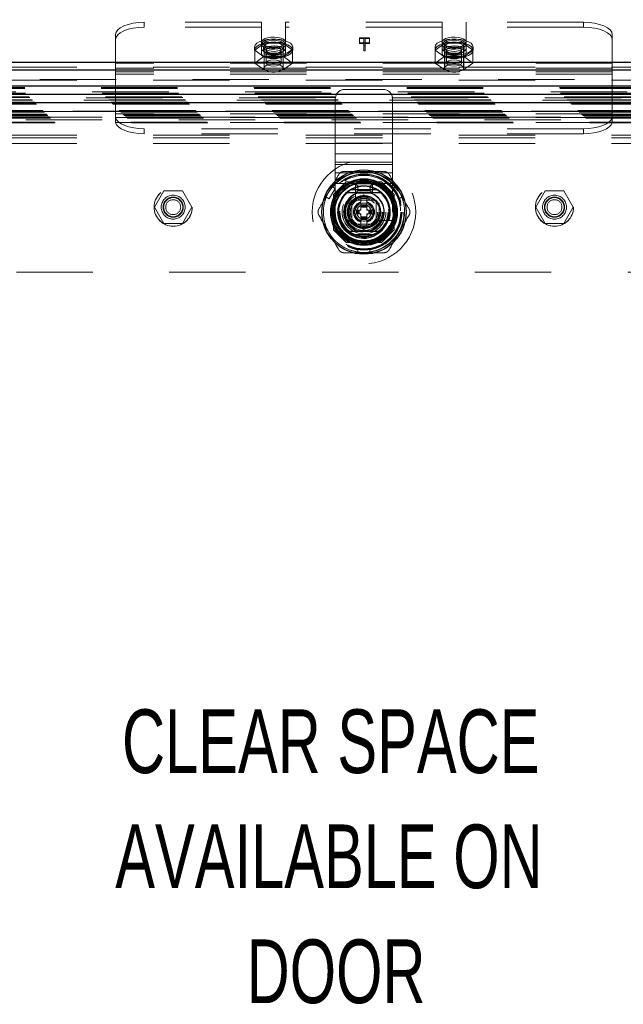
# Model space of a CAD drawing. Header units: inches. Extents: x 0.2 to 10.8, y 0.2 to 8.2.
# Tile 46 of 84: x 3.7 to 4.5, y 4.1 to 5.4. Entities that reach past the tile are written whole.
import ezdxf

# ---------------------------------------------------------------- set-up
doc = ezdxf.new("R2010")
doc.units = ezdxf.units.IN
doc.header["$MEASUREMENT"] = 0
doc.linetypes.add('HIDDEN', pattern=[0.075, 0.05, -0.025])
doc.layers.add('DIMENSIONS', color=140, linetype='Continuous')
doc.styles.add('SLDTEXTSTYLE0', font='TXT', dxfattribs={"width": 0.7})
doc.dimstyles.new('SLDDIMSTYLE0', dxfattribs={"dimtxt": 0.084961, "dimasz": 0.13, "dimexe": 0, "dimexo": 0.0625, "dimgap": 0.02124, "dimtad": 0, "dimtih": 1, "dimtoh": 1, "dimlfac": 10, "dimrnd": 1e-09, "dimzin": 12, "dimdsep": 46, "dimtxsty": 'SLDTEXTSTYLE0', "dimsah": 1, "dimcen": 0.09, "dimadec": 0, "dimazin": 3, "dimtfac": 1, "dimtofl": 0, "dimtmove": 0, "dimatfit": 3, "dimfxl": 0, "dimfrac": 2, "dimtolj": 1, "dimtzin": 12, "dimarcsym": 0})

# ---------------------------------------------------------------- blocks, each defined once
blk = doc.blocks.new('_D')
at = {"layer": 'DIMENSIONS'}
for p, q in [((3.4307, 5.0371), (3.4307, 6.0449)), ((4.8481, 5.0371), (4.8481, 6.0449)), ((3.4307, 5.9199), (3.8326, 5.9199)), ((3.9477, 5.9199), (3.9192, 5.9199)), ((3.9192, 5.9199), (3.9192, 5.7849)), ((4.2709, 5.9199), (4.2994, 5.9199)), ((4.2994, 5.9199), (4.2994, 5.7849)), ((4.8481, 5.9199), (4.386, 5.9199)), ((3.9192, 5.7849), (3.9477, 5.7849)), ((4.2994, 5.7849), (4.2709, 5.7849))]:
    blk.add_line(p, q, dxfattribs=at)
for points in [[(3.4307, 5.9199), (3.5607, 5.8999), (3.5607, 5.9399)], [(4.8481, 5.9199), (4.7181, 5.9399), (4.7181, 5.8999)]]:
    blk.add_solid(points, dxfattribs=at)
at = {"layer": 'DIMENSIONS', "char_height": 0.08333, "attachment_point": 1, "style": 'SLDTEXTSTYLE0'}
for s, insert in [('14.17', (3.9477, 6.0463)), ('360.0', (3.9477, 5.8923))]:
    blk.add_mtext(s, dxfattribs=dict(at, insert=insert))
blk = doc.blocks.new('SW_NOTE_0_7')
at = {"layer": 'DIMENSIONS', "color": 0, "attachment_point": 2, "style": 'SLDTEXTSTYLE0'}
for s, insert, char_height in [('CLEAR SPACE', (0.3711, 0.1074), 0.083333), ('AVAILABLE ON', (0.3688, -0.0431), 0.083333), ('DOOR', (0.3781, -0.1935), 0.08333)]:
    blk.add_mtext(s, dxfattribs=dict(at, insert=insert, char_height=char_height))

msp = doc.modelspace()

# ---------------------------------------------------------------- linework, layer by layer
at = {"color": 7, "linetype": 'HIDDEN', "lineweight": 18}
for p, q in [((4.005712, 5.378582), (3.851937, 5.378582)), ((3.851937, 5.372057), (3.851937, 5.378582)), ((4.005712, 5.372057), (3.851937, 5.372057)), ((4.005712, 5.344244), (4.005712, 5.378582)), ((4.036962, 5.344244), (4.036962, 5.378582)), ((4.241912, 5.378582), (4.036962, 5.378582)), ((4.241912, 5.372057), (4.036962, 5.372057)), ((4.241912, 5.344244), (4.241912, 5.378582)), ((4.273162, 5.344244), (4.273162, 5.378582)), ((4.426937, 5.378582), (4.273162, 5.378582)), ((4.426937, 5.372057), (4.273162, 5.372057)), ((4.426937, 5.378582), (4.426937, 5.372057)), ((3.814437, 5.325248), (3.814437, 5.362734)), ((4.133867, 5.35817), (4.146724, 5.35817)), ((4.133867, 5.357403), (4.133867, 5.35817)), ((4.146724, 5.35817), (4.146724, 5.357403)), ((4.464437, 5.325248), (4.464437, 5.362734)), ((3.996337, 5.346179), (3.996337, 5.3421)), ((4.00904, 5.351102), (3.996742, 5.3421)), ((4.008087, 5.346179), (4.008087, 5.3421)), ((4.008837, 5.349872), (4.008837, 5.318718)), ((4.033635, 5.351102), (4.00904, 5.351102)), ((4.00904, 5.351102), (4.00904, 5.334335)), ((4.045932, 5.3421), (4.033635, 5.351102)), ((4.033635, 5.351102), (4.033635, 5.334335)), ((4.033837, 5.318718), (4.033837, 5.349872)), ((4.034587, 5.3421), (4.034587, 5.346179)), ((4.046337, 5.3421), (4.046337, 5.346179)), ((4.13935, 5.357403), (4.133867, 5.357403)), ((4.133867, 5.357403), (4.133867, 5.350877)), ((4.146724, 5.351644), (4.133867, 5.351644)), ((4.133867, 5.350877), (4.13935, 5.350877)), ((4.13935, 5.347604), (4.13935, 5.357403)), ((4.141126, 5.347604), (4.13935, 5.347604)), ((4.13935, 5.347604), (4.13935, 5.341079)), ((4.141126, 5.357403), (4.141126, 5.347604)), ((4.146724, 5.357403), (4.141126, 5.357403)), ((4.141126, 5.350877), (4.146724, 5.350877)), ((4.141126, 5.347604), (4.141126, 5.341079)), ((4.146724, 5.357403), (4.146724, 5.350877)), ((4.232537, 5.346179), (4.232537, 5.3421)), ((4.24524, 5.351102), (4.232942, 5.3421)), ((4.244287, 5.346179), (4.244287, 5.3421)), ((4.245037, 5.349872), (4.245037, 5.318718)), ((4.269835, 5.351102), (4.24524, 5.351102)), ((4.24524, 5.351102), (4.24524, 5.334335)), ((4.282132, 5.3421), (4.269835, 5.351102)), ((4.269835, 5.351102), (4.269835, 5.334335)), ((4.270037, 5.318718), (4.270037, 5.349872)), ((4.270787, 5.3421), (4.270787, 5.346179)), ((4.282537, 5.3421), (4.282537, 5.346179)), ((3.996742, 5.3421), (3.996742, 5.325334)), ((3.996742, 5.3421), (4.00904, 5.333099)), ((4.00904, 5.334335), (3.996742, 5.325334)), ((4.005712, 5.344244), (4.005712, 5.337719)), ((4.033635, 5.334335), (4.00904, 5.334335)), ((4.00904, 5.333099), (4.00904, 5.316332)), ((4.00904, 5.333099), (4.033635, 5.333099)), ((4.011542, 5.3421), (4.011542, 5.325334)), ((4.031132, 5.325334), (4.031132, 5.3421)), ((4.033635, 5.333099), (4.045932, 5.3421)), ((4.045932, 5.325334), (4.033635, 5.334335)), ((4.033635, 5.333099), (4.033635, 5.316332)), ((4.036962, 5.344244), (4.036962, 5.337719)), ((4.045932, 5.3421), (4.045932, 5.325334)), ((4.13935, 5.341079), (4.141126, 5.341079)), ((4.232942, 5.3421), (4.232942, 5.325334)), ((4.232942, 5.3421), (4.24524, 5.333099)), ((4.24524, 5.334335), (4.232942, 5.325334)), ((4.241912, 5.344244), (4.241912, 5.337719)), ((4.269835, 5.334335), (4.24524, 5.334335)), ((4.24524, 5.333099), (4.24524, 5.316332)), ((4.24524, 5.333099), (4.269835, 5.333099)), ((4.247742, 5.3421), (4.247742, 5.325334)), ((4.267332, 5.325334), (4.267332, 5.3421)), ((4.269835, 5.333099), (4.282132, 5.3421)), ((4.282132, 5.325334), (4.269835, 5.334335)), ((4.269835, 5.333099), (4.269835, 5.316332)), ((4.273162, 5.344244), (4.273162, 5.337719)), ((4.282132, 5.3421), (4.282132, 5.325334)), ((3.263637, 5.319782), (5.015237, 5.319782)), ((4.464437, 5.325248), (3.814437, 5.325248)), ((3.814437, 5.310895), (3.814437, 5.325248)), ((3.996742, 5.325334), (4.00904, 5.316332)), ((4.033635, 5.316332), (4.045932, 5.325334)), ((4.232942, 5.325334), (4.24524, 5.316332)), ((4.269835, 5.316332), (4.282132, 5.325334)), ((4.464437, 5.310895), (4.464437, 5.325248)), ((3.263637, 5.316519), (5.015237, 5.316519)), ((4.464437, 5.318722), (3.814437, 5.318722)), ((4.464437, 5.313938), (3.814437, 5.313938)), ((4.464437, 5.310895), (3.814437, 5.310895)), ((3.814437, 5.258692), (3.814437, 5.310895)), ((4.00904, 5.316332), (4.033635, 5.316332)), ((4.24524, 5.316332), (4.269835, 5.316332)), ((4.464437, 5.258692), (4.464437, 5.310895)), ((5.015237, 5.303909), (3.263637, 5.303909)), ((3.263637, 5.30279), (5.015237, 5.30279)), ((5.084028, 5.287837), (3.194798, 5.287837)), ((3.19563, 5.293186), (5.083195, 5.293186)), ((3.195759, 5.291826), (5.083067, 5.291826)), ((3.19683, 5.285744), (5.081996, 5.285744)), ((5.080816, 5.284557), (3.197992, 5.284557)), ((3.201329, 5.281244), (5.077496, 5.281244)), ((4.164574, 5.290855), (4.114574, 5.290855)), ((3.202306, 5.280268), (5.07652, 5.280268)), ((3.202486, 5.280088), (5.07634, 5.280088)), ((5.076062, 5.279815), (3.202778, 5.279815)), ((3.205606, 5.276964), (5.073225, 5.276964)), ((5.073126, 5.276935), (3.205699, 5.276935)), ((3.205886, 5.276688), (5.07294, 5.276688)), ((3.208669, 5.273905), (5.070157, 5.273905)), ((3.208901, 5.27364), (5.069923, 5.27364)), ((5.069592, 5.27339), (3.209234, 5.27339)), ((3.210232, 5.272342), (5.068594, 5.272342)), ((3.211109, 5.271465), (5.067717, 5.271465)), ((4.102074, 5.22044), (4.102074, 5.278355)), ((4.177074, 5.22044), (4.177074, 5.278355)), ((3.219369, 5.263204), (5.059456, 5.263204)), ((3.220369, 5.262204), (5.058456, 5.262204)), ((5.058439, 5.262212), (3.220394, 5.262212)), ((5.05823, 5.262014), (3.22057, 5.262014)), ((3.220869, 5.261704), (5.057956, 5.261704)), ((3.220869, 5.261704), (5.057956, 5.261704)), ((3.221369, 5.261204), (5.057456, 5.261204)), ((3.221372, 5.261189), (5.057466, 5.261189)), ((3.224119, 5.258454), (5.054706, 5.258454)), ((3.224119, 5.258454), (5.054706, 5.258454)), ((3.224408, 5.258165), (5.054417, 5.258165)), ((3.225523, 5.25705), (5.053302, 5.25705)), ((3.225869, 5.256704), (5.052956, 5.256704)), ((3.227489, 5.25506), (5.051362, 5.25506)), ((3.227538, 5.255008), (5.051272, 5.255008)), ((3.297196, 5.261827), (4.981696, 5.261827)), ((3.297196, 5.254627), (4.981696, 5.254627)), ((4.464437, 5.261735), (3.814437, 5.261735)), ((4.464437, 5.258692), (3.814437, 5.258692)), ((3.814437, 5.256822), (3.814437, 5.258692)), ((3.814437, 5.249104), (3.814437, 5.256822)), ((4.464437, 5.256822), (4.464437, 5.258692)), ((4.464437, 5.256822), (4.464437, 5.249104)), ((3.228665, 5.253909), (5.050161, 5.253909)), ((3.229593, 5.252981), (5.049233, 5.252981)), ((3.234501, 5.248072), (5.044324, 5.248072)), ((3.235343, 5.247192), (5.043462, 5.247192)), ((3.297196, 5.251027), (4.981696, 5.251027)), ((3.297196, 5.251027), (4.981696, 5.251027)), ((4.464309, 5.253908), (3.814566, 5.253908)), ((4.464309, 5.247382), (3.814566, 5.247382)), ((3.263637, 5.231013), (5.015237, 5.231013)), ((3.263637, 5.231013), (5.015237, 5.231013)), ((3.851937, 5.23937), (3.851937, 5.232844)), ((4.426937, 5.23937), (3.851937, 5.23937)), ((4.426937, 5.232844), (3.851937, 5.232844)), ((4.426937, 5.232844), (4.426937, 5.23937)), ((3.263637, 5.227413), (5.015237, 5.227413)), ((3.263637, 5.220213), (5.015237, 5.220213)), ((4.177074, 5.22044), (4.102074, 5.22044)), ((4.102074, 5.206534), (4.102074, 5.22044)), ((4.177074, 5.22044), (4.102074, 5.22044)), ((4.177074, 5.206534), (4.177074, 5.22044)), ((4.177074, 5.206534), (4.102074, 5.206534)), ((4.102074, 5.195667), (4.102074, 5.206534)), ((4.177074, 5.195667), (4.177074, 5.206534)), ((4.177074, 5.195667), (4.102074, 5.195667)), ((4.102074, 5.167855), (4.102074, 5.195667)), ((4.177074, 5.192629), (4.102074, 5.192629)), ((4.177074, 5.167855), (4.177074, 5.195667)), ((4.177074, 5.181761), (4.102074, 5.181761)), ((4.116297, 5.169727), (4.099846, 5.153277)), ((4.102074, 5.130355), (4.102074, 5.167855)), ((4.177074, 5.167855), (4.102074, 5.167855)), ((4.177074, 5.167855), (4.102074, 5.167855)), ((4.116476, 5.169907), (4.116297, 5.169727)), ((4.162496, 5.169727), (4.116297, 5.169727)), ((4.162676, 5.169907), (4.116476, 5.169907)), ((4.157618, 5.169727), (4.121535, 5.169727)), ((4.128574, 5.155105), (4.128574, 5.167105)), ((4.131574, 5.164105), (4.128574, 5.167105)), ((4.128574, 5.167105), (4.150574, 5.167105)), ((4.147574, 5.164105), (4.150574, 5.167105)), ((4.150574, 5.167105), (4.150574, 5.155105)), ((4.178946, 5.153277), (4.162496, 5.169727)), ((4.179126, 5.153457), (4.162676, 5.169907)), ((4.177074, 5.130355), (4.177074, 5.167855)), ((3.877632, 5.158077), (3.865334, 5.136777)), ((3.902227, 5.158077), (3.877632, 5.158077)), ((3.914525, 5.136777), (3.902227, 5.158077)), ((4.097484, 5.163751), (4.08961, 5.150113)), ((4.094042, 5.147555), (4.101916, 5.161193)), ((4.101916, 5.161193), (4.097484, 5.163751)), ((4.099846, 5.153277), (4.099846, 5.107078)), ((4.100026, 5.153457), (4.100026, 5.107258)), ((4.119891, 5.141722), (4.139576, 5.153088)), ((4.128553, 5.162995), (4.128553, 5.146666)), ((4.131574, 5.158105), (4.128574, 5.155105)), ((4.150574, 5.155105), (4.128574, 5.155105)), ((4.131574, 5.158105), (4.131574, 5.164105)), ((4.131574, 5.164105), (4.147574, 5.164105)), ((4.147574, 5.158105), (4.131574, 5.158105)), ((4.139576, 5.153088), (4.159261, 5.141722)), ((4.147574, 5.164105), (4.147574, 5.158105)), ((4.147574, 5.158105), (4.150574, 5.155105)), ((4.181668, 5.163751), (4.177237, 5.161193)), ((4.177237, 5.161193), (4.185111, 5.147555)), ((4.178946, 5.107078), (4.178946, 5.153277)), ((4.179126, 5.107258), (4.179126, 5.153457)), ((4.181668, 5.163751), (4.189542, 5.150113)), ((4.376599, 5.158077), (4.364301, 5.136777)), ((4.401194, 5.158077), (4.376599, 5.158077)), ((4.413491, 5.136777), (4.401194, 5.158077)), ((4.094042, 5.147555), (4.08961, 5.150113)), ((4.100206, 5.148399), (4.100206, 5.112316)), ((4.119891, 5.118992), (4.119891, 5.141722)), ((4.155324, 5.146105), (4.123824, 5.146105)), ((4.123824, 5.146105), (4.123824, 5.114605)), ((4.123828, 5.141837), (4.123828, 5.118877)), ((4.151056, 5.146105), (4.128096, 5.146105)), ((4.135639, 5.150815), (4.135639, 5.140003)), ((4.135639, 5.140003), (4.143513, 5.140003)), ((4.135639, 5.140003), (4.135639, 5.139216)), ((4.135639, 5.139216), (4.143513, 5.139216)), ((4.135639, 5.139216), (4.135639, 5.13887)), ((4.135639, 5.13887), (4.135639, 5.137593)), ((4.135639, 5.13887), (4.143513, 5.13887)), ((4.143513, 5.150815), (4.143513, 5.140003)), ((4.143513, 5.140003), (4.143513, 5.139216)), ((4.143513, 5.139216), (4.143513, 5.13887)), ((4.143513, 5.13887), (4.143513, 5.137593)), ((4.155324, 5.114605), (4.155324, 5.146105)), ((4.155324, 5.118877), (4.155324, 5.141837)), ((4.159261, 5.141722), (4.159261, 5.118992)), ((4.178946, 5.112316), (4.178946, 5.148399)), ((4.189542, 5.150113), (4.185111, 5.147555)), ((3.865334, 5.136777), (3.877632, 5.115477)), ((3.902227, 5.115477), (3.914525, 5.136777)), ((4.127765, 5.127995), (4.127765, 5.13272)), ((4.127765, 5.13272), (4.12993, 5.13272)), ((4.127765, 5.127995), (4.12993, 5.127995)), ((4.12993, 5.127995), (4.12993, 5.13272)), ((4.12993, 5.13272), (4.130718, 5.13272)), ((4.12993, 5.127995), (4.130718, 5.127995)), ((4.130718, 5.127995), (4.130718, 5.13272)), ((4.130718, 5.13272), (4.131064, 5.13272)), ((4.130718, 5.127995), (4.131064, 5.127995)), ((4.131064, 5.13272), (4.13234, 5.13272)), ((4.131064, 5.127995), (4.131064, 5.13272)), ((4.131064, 5.127995), (4.13234, 5.127995)), ((4.13234, 5.13272), (4.133176, 5.13272)), ((4.13234, 5.127995), (4.13234, 5.13272)), ((4.13234, 5.127995), (4.133176, 5.127995)), ((4.133176, 5.13272), (4.135639, 5.13272)), ((4.133176, 5.127995), (4.133176, 5.13272)), ((4.133176, 5.127995), (4.135639, 5.127995)), ((4.135639, 5.137593), (4.135639, 5.136758)), ((4.135639, 5.137593), (4.143513, 5.137593)), ((4.135639, 5.136758), (4.143513, 5.136758)), ((4.135639, 5.136758), (4.135639, 5.13272)), ((4.135639, 5.127995), (4.135639, 5.123957)), ((4.143513, 5.137593), (4.143513, 5.136758)), ((4.143513, 5.136758), (4.143513, 5.13272)), ((4.143513, 5.13272), (4.145977, 5.13272)), ((4.143513, 5.127995), (4.143513, 5.123957)), ((4.143513, 5.127995), (4.145977, 5.127995)), ((4.145977, 5.127995), (4.145977, 5.13272)), ((4.145977, 5.13272), (4.146812, 5.13272)), ((4.145977, 5.127995), (4.146812, 5.127995)), ((4.146812, 5.13272), (4.148088, 5.13272)), ((4.146812, 5.127995), (4.146812, 5.13272)), ((4.146812, 5.127995), (4.148088, 5.127995)), ((4.148088, 5.127995), (4.148088, 5.13272)), ((4.148088, 5.13272), (4.148434, 5.13272)), ((4.148088, 5.127995), (4.148434, 5.127995)), ((4.148434, 5.127995), (4.148434, 5.13272)), ((4.148434, 5.13272), (4.149222, 5.13272)), ((4.148434, 5.127995), (4.149222, 5.127995)), ((4.149222, 5.127995), (4.149222, 5.13272)), ((4.149222, 5.13272), (4.151387, 5.13272)), ((4.149222, 5.127995), (4.151387, 5.127995)), ((4.151387, 5.127995), (4.151387, 5.13272)), ((4.364301, 5.136777), (4.376599, 5.115477)), ((4.401194, 5.115477), (4.413491, 5.136777)), ((3.877632, 5.115477), (3.902227, 5.115477)), ((4.139576, 5.107627), (4.119891, 5.118992)), ((4.123824, 5.114605), (4.155324, 5.114605)), ((4.128096, 5.114609), (4.151056, 5.114609)), ((4.135639, 5.123957), (4.135639, 5.123122)), ((4.135639, 5.123957), (4.143513, 5.123957)), ((4.135639, 5.123122), (4.135639, 5.121845)), ((4.135639, 5.123122), (4.143513, 5.123122)), ((4.135639, 5.121845), (4.143513, 5.121845)), ((4.135639, 5.121845), (4.135639, 5.121499)), ((4.135639, 5.121499), (4.143513, 5.121499)), ((4.135639, 5.121499), (4.135639, 5.120712)), ((4.135639, 5.120712), (4.143513, 5.120712)), ((4.135639, 5.120712), (4.135639, 5.1099)), ((4.159261, 5.118992), (4.139576, 5.107627)), ((4.143513, 5.123957), (4.143513, 5.123122)), ((4.143513, 5.123122), (4.143513, 5.121845)), ((4.143513, 5.121845), (4.143513, 5.121499)), ((4.143513, 5.121499), (4.143513, 5.120712)), ((4.143513, 5.120712), (4.143513, 5.1099)), ((4.155885, 5.119334), (4.172214, 5.119334)), ((4.376599, 5.115477), (4.401194, 5.115477)), ((4.099846, 5.107078), (4.116297, 5.090627)), ((4.100026, 5.107258), (4.116476, 5.090807)), ((4.162496, 5.090627), (4.178946, 5.107078)), ((4.178946, 5.107078), (4.179126, 5.107258)), ((4.116297, 5.090627), (4.162496, 5.090627)), ((4.116476, 5.090807), (4.162676, 5.090807)), ((4.121535, 5.090987), (4.157618, 5.090987)), ((4.131702, 5.077208), (4.131702, 5.082325)), ((4.14745, 5.082325), (4.131702, 5.082325)), ((4.14745, 5.077208), (4.131702, 5.077208)), ((4.14745, 5.077208), (4.14745, 5.082325)), ((3.484696, 5.051827), (4.794196, 5.051827))]:
    msp.add_line(p, q, dxfattribs=at)
at = {"color": 7, "linetype": 'Continuous', "lineweight": 25}
for p, q in [((3.263637, 5.326308), (5.015237, 5.326308)), ((3.263637, 5.316519), (5.015237, 5.316519)), ((5.084028, 5.294927), (3.194798, 5.294927)), ((5.073126, 5.284026), (3.205699, 5.284026)), ((5.069592, 5.27339), (3.209234, 5.27339)), ((4.123151, 5.159885), (4.156002, 5.159885)), ((4.123151, 5.10083), (4.156002, 5.10083))]:
    msp.add_line(p, q, dxfattribs=at)
at = {"color": 7, "linetype": 'HIDDEN', "lineweight": 18, "flags": 128}
for points in [[(3.851937, 5.378582), (3.844621, 5.378278), (3.837587, 5.377376), (3.831103, 5.375911), (3.825421, 5.37394), (3.820757, 5.371539), (3.817292, 5.368799), (3.815158, 5.365826), (3.814437, 5.362734)], [(3.814437, 5.356208), (3.815158, 5.3593), (3.817292, 5.362273), (3.820757, 5.365013), (3.825421, 5.367415), (3.831103, 5.369386), (3.837587, 5.37085), (3.844621, 5.371752), (3.851937, 5.372057)], [(4.464437, 5.362734), (4.463717, 5.365826), (4.461583, 5.368799), (4.458117, 5.371539), (4.453454, 5.37394), (4.447771, 5.375911), (4.441288, 5.377376), (4.434253, 5.378278), (4.426937, 5.378582)], [(4.426937, 5.372057), (4.434253, 5.371752), (4.441288, 5.37085), (4.447771, 5.369386), (4.453454, 5.367415), (4.458117, 5.365013), (4.461583, 5.362273), (4.463717, 5.3593), (4.464437, 5.356208)], [(4.036962, 5.352704), (4.036268, 5.354651), (4.034247, 5.356424), (4.031079, 5.357867), (4.027046, 5.358851), (4.022505, 5.359289), (4.01786, 5.359142), (4.013525, 5.358423), (4.009883, 5.357196), (4.00726, 5.355569), (4.005887, 5.353688), (4.005887, 5.35172), (4.00726, 5.349839), (4.009883, 5.348213), (4.013525, 5.346985), (4.01786, 5.346266), (4.022505, 5.346119), (4.027046, 5.346557), (4.031079, 5.347541), (4.034247, 5.348984), (4.036268, 5.350758), (4.036962, 5.352704)], [(4.273162, 5.352704), (4.272468, 5.354651), (4.270447, 5.356424), (4.267279, 5.357867), (4.263246, 5.358851), (4.258705, 5.359289), (4.25406, 5.359142), (4.249725, 5.358423), (4.246083, 5.357196), (4.24346, 5.355569), (4.242087, 5.353688), (4.242087, 5.35172), (4.24346, 5.349839), (4.246083, 5.348213), (4.249725, 5.346985), (4.25406, 5.346266), (4.258705, 5.346119), (4.263246, 5.346557), (4.267279, 5.347541), (4.270447, 5.348984), (4.272468, 5.350758), (4.273162, 5.352704)], [(3.996337, 5.346179), (3.997064, 5.348707), (3.999201, 5.351089), (4.002624, 5.353185), (4.007136, 5.354874), (4.012472, 5.356058), (4.018324, 5.356667), (4.024351, 5.356667), (4.030202, 5.356058), (4.035539, 5.354874), (4.04005, 5.353185), (4.043474, 5.351089), (4.045611, 5.348707), (4.046337, 5.346179), (4.045611, 5.34365), (4.043474, 5.341269), (4.04005, 5.339173), (4.035539, 5.337484), (4.030202, 5.3363), (4.024351, 5.33569), (4.018324, 5.33569), (4.012472, 5.3363), (4.007136, 5.337484), (4.002624, 5.339173), (3.999201, 5.341269), (3.997064, 5.34365), (3.996337, 5.346179)], [(3.996337, 5.3421), (3.997064, 5.344629), (3.999201, 5.34701), (4.002624, 5.349107), (4.007136, 5.350796), (4.012472, 5.351979), (4.018324, 5.352589), (4.024351, 5.352589), (4.030202, 5.351979), (4.035539, 5.350796), (4.04005, 5.349107), (4.043474, 5.34701), (4.045611, 5.344629), (4.046337, 5.3421), (4.045611, 5.339572), (4.043474, 5.33719), (4.04005, 5.335094), (4.035539, 5.333405), (4.030202, 5.332221), (4.024351, 5.331612), (4.018324, 5.331612), (4.012472, 5.332221), (4.007136, 5.333405), (4.002624, 5.335094), (3.999201, 5.33719), (3.997064, 5.339572), (3.996337, 5.3421)], [(4.036962, 5.349872), (4.036268, 5.351818), (4.034247, 5.353592), (4.031079, 5.355035), (4.027046, 5.356019), (4.022505, 5.356457), (4.01786, 5.35631), (4.013525, 5.355591), (4.009883, 5.354363), (4.00726, 5.352737), (4.005887, 5.350856), (4.005887, 5.348888), (4.00726, 5.347007), (4.009883, 5.34538), (4.013525, 5.344153), (4.01786, 5.343434), (4.022505, 5.343287), (4.027046, 5.343725), (4.031079, 5.344709), (4.034247, 5.346152), (4.036268, 5.347926), (4.036962, 5.349872)], [(4.008087, 5.346179), (4.008805, 5.347997), (4.010881, 5.349618), (4.01409, 5.350867), (4.018085, 5.351607), (4.022431, 5.351759), (4.02666, 5.351307), (4.030311, 5.350299), (4.03299, 5.348844), (4.034407, 5.3471), (4.034407, 5.345257), (4.03299, 5.343514), (4.030311, 5.342059), (4.02666, 5.341051), (4.022431, 5.340598), (4.018085, 5.34075), (4.01409, 5.341491), (4.010881, 5.342739), (4.008805, 5.344361), (4.008087, 5.346179)], [(4.008087, 5.3421), (4.008805, 5.343919), (4.010881, 5.34554), (4.01409, 5.346788), (4.018085, 5.347529), (4.022431, 5.347681), (4.02666, 5.347228), (4.030311, 5.34622), (4.03299, 5.344766), (4.034407, 5.343022), (4.034407, 5.341179), (4.03299, 5.339435), (4.030311, 5.337981), (4.02666, 5.336972), (4.022431, 5.33652), (4.018085, 5.336672), (4.01409, 5.337412), (4.010881, 5.338661), (4.008805, 5.340282), (4.008087, 5.3421)], [(4.033837, 5.349872), (4.033083, 5.351679), (4.030913, 5.353268), (4.027587, 5.354447), (4.023508, 5.355074), (4.019167, 5.355074), (4.015087, 5.354447), (4.011762, 5.353268), (4.009591, 5.351679), (4.008837, 5.349872), (4.009591, 5.348065), (4.011762, 5.346476), (4.015087, 5.345297), (4.019167, 5.344669), (4.023508, 5.344669), (4.027587, 5.345297), (4.030913, 5.346476), (4.033083, 5.348065), (4.033837, 5.349872)], [(4.026235, 5.345685), (4.022616, 5.346204), (4.018802, 5.346099), (4.015374, 5.345384), (4.012855, 5.34417), (4.011626, 5.342641), (4.011876, 5.341029), (4.013566, 5.33958), (4.01644, 5.338515), (4.020059, 5.337996), (4.023872, 5.338102), (4.0273, 5.338816), (4.02982, 5.340031), (4.031048, 5.34156), (4.030798, 5.343172), (4.029108, 5.34462), (4.026235, 5.345685)], [(4.232537, 5.346179), (4.233264, 5.348707), (4.235401, 5.351089), (4.238824, 5.353185), (4.243336, 5.354874), (4.248672, 5.356058), (4.254524, 5.356667), (4.260551, 5.356667), (4.266402, 5.356058), (4.271739, 5.354874), (4.27625, 5.353185), (4.279674, 5.351089), (4.281811, 5.348707), (4.282537, 5.346179), (4.281811, 5.34365), (4.279674, 5.341269), (4.27625, 5.339173), (4.271739, 5.337484), (4.266402, 5.3363), (4.260551, 5.33569), (4.254524, 5.33569), (4.248672, 5.3363), (4.243336, 5.337484), (4.238824, 5.339173), (4.235401, 5.341269), (4.233264, 5.34365), (4.232537, 5.346179)], [(4.232537, 5.3421), (4.233264, 5.344629), (4.235401, 5.34701), (4.238824, 5.349107), (4.243336, 5.350796), (4.248672, 5.351979), (4.254524, 5.352589), (4.260551, 5.352589), (4.266402, 5.351979), (4.271739, 5.350796), (4.27625, 5.349107), (4.279674, 5.34701), (4.281811, 5.344629), (4.282537, 5.3421), (4.281811, 5.339572), (4.279674, 5.33719), (4.27625, 5.335094), (4.271739, 5.333405), (4.266402, 5.332221), (4.260551, 5.331612), (4.254524, 5.331612), (4.248672, 5.332221), (4.243336, 5.333405), (4.238824, 5.335094), (4.235401, 5.33719), (4.233264, 5.339572), (4.232537, 5.3421)], [(4.273162, 5.349872), (4.272468, 5.351818), (4.270447, 5.353592), (4.267279, 5.355035), (4.263246, 5.356019), (4.258705, 5.356457), (4.25406, 5.35631), (4.249725, 5.355591), (4.246083, 5.354363), (4.24346, 5.352737), (4.242087, 5.350856), (4.242087, 5.348888), (4.24346, 5.347007), (4.246083, 5.34538), (4.249725, 5.344153), (4.25406, 5.343434), (4.258705, 5.343287), (4.263246, 5.343725), (4.267279, 5.344709), (4.270447, 5.346152), (4.272468, 5.347926), (4.273162, 5.349872)], [(4.244287, 5.346179), (4.245005, 5.347997), (4.247081, 5.349618), (4.25029, 5.350867), (4.254285, 5.351607), (4.258631, 5.351759), (4.26286, 5.351307), (4.266511, 5.350299), (4.26919, 5.348844), (4.270607, 5.3471), (4.270607, 5.345257), (4.26919, 5.343514), (4.266511, 5.342059), (4.26286, 5.341051), (4.258631, 5.340598), (4.254285, 5.34075), (4.25029, 5.341491), (4.247081, 5.342739), (4.245005, 5.344361), (4.244287, 5.346179)], [(4.244287, 5.3421), (4.245005, 5.343919), (4.247081, 5.34554), (4.25029, 5.346788), (4.254285, 5.347529), (4.258631, 5.347681), (4.26286, 5.347228), (4.266511, 5.34622), (4.26919, 5.344766), (4.270607, 5.343022), (4.270607, 5.341179), (4.26919, 5.339435), (4.266511, 5.337981), (4.26286, 5.336972), (4.258631, 5.33652), (4.254285, 5.336672), (4.25029, 5.337412), (4.247081, 5.338661), (4.245005, 5.340282), (4.244287, 5.3421)], [(4.270037, 5.349872), (4.269283, 5.351679), (4.267113, 5.353268), (4.263787, 5.354447), (4.259708, 5.355074), (4.255367, 5.355074), (4.251287, 5.354447), (4.247962, 5.353268), (4.245791, 5.351679), (4.245037, 5.349872), (4.245791, 5.348065), (4.247962, 5.346476), (4.251287, 5.345297), (4.255367, 5.344669), (4.259708, 5.344669), (4.263787, 5.345297), (4.267113, 5.346476), (4.269283, 5.348065), (4.270037, 5.349872)], [(4.262435, 5.345685), (4.258816, 5.346204), (4.255002, 5.346099), (4.251574, 5.345384), (4.249055, 5.34417), (4.247826, 5.342641), (4.248076, 5.341029), (4.249766, 5.33958), (4.25264, 5.338515), (4.256259, 5.337996), (4.260072, 5.338102), (4.2635, 5.338816), (4.26602, 5.340031), (4.267248, 5.34156), (4.266998, 5.343172), (4.265308, 5.34462), (4.262435, 5.345685)], [(4.036962, 5.344244), (4.036197, 5.342204), (4.033978, 5.340363), (4.030521, 5.338902), (4.026166, 5.337964), (4.021337, 5.337641), (4.016509, 5.337964), (4.012153, 5.338902), (4.008696, 5.340363), (4.006477, 5.342204), (4.005712, 5.344244)], [(4.036962, 5.337719), (4.036197, 5.335678), (4.033978, 5.333838), (4.030521, 5.332377), (4.026166, 5.331439), (4.021337, 5.331116), (4.016509, 5.331439), (4.012153, 5.332377), (4.008696, 5.333838), (4.006477, 5.335678), (4.005712, 5.337719)], [(4.273162, 5.344244), (4.272397, 5.342204), (4.270178, 5.340363), (4.266721, 5.338902), (4.262366, 5.337964), (4.257537, 5.337641), (4.252709, 5.337964), (4.248353, 5.338902), (4.244896, 5.340363), (4.242677, 5.342204), (4.241912, 5.344244)], [(4.241912, 5.337719), (4.242677, 5.335678), (4.244896, 5.333838), (4.248353, 5.332377), (4.252709, 5.331439), (4.257537, 5.331116), (4.262366, 5.331439), (4.266721, 5.332377), (4.270178, 5.333838), (4.272397, 5.335678), (4.273162, 5.337719)], [(4.033837, 5.318718), (4.033083, 5.320524), (4.030913, 5.322113), (4.027587, 5.323293), (4.023508, 5.32392), (4.019167, 5.32392), (4.015087, 5.323293), (4.011762, 5.322113), (4.009591, 5.320524), (4.008837, 5.318718), (4.009591, 5.316911), (4.011762, 5.315322), (4.015087, 5.314143), (4.019167, 5.313515), (4.023508, 5.313515), (4.027587, 5.314143), (4.030913, 5.315322), (4.033083, 5.316911), (4.033837, 5.318718)], [(4.031132, 5.325334), (4.030387, 5.326918), (4.028263, 5.328261), (4.025086, 5.329158), (4.021337, 5.329473), (4.017589, 5.329158), (4.014411, 5.328261), (4.012288, 5.326918), (4.011542, 5.325334), (4.012288, 5.32375), (4.014411, 5.322407), (4.017589, 5.321509), (4.021337, 5.321194), (4.025086, 5.321509), (4.028263, 5.322407), (4.030387, 5.32375), (4.031132, 5.325334)], [(4.270037, 5.318718), (4.269283, 5.320524), (4.267113, 5.322113), (4.263787, 5.323293), (4.259708, 5.32392), (4.255367, 5.32392), (4.251287, 5.323293), (4.247962, 5.322113), (4.245791, 5.320524), (4.245037, 5.318718), (4.245791, 5.316911), (4.247962, 5.315322), (4.251287, 5.314143), (4.255367, 5.313515), (4.259708, 5.313515), (4.263787, 5.314143), (4.267113, 5.315322), (4.269283, 5.316911), (4.270037, 5.318718)], [(4.267332, 5.325334), (4.266587, 5.326918), (4.264463, 5.328261), (4.261286, 5.329158), (4.257537, 5.329473), (4.253789, 5.329158), (4.250611, 5.328261), (4.248488, 5.326918), (4.247742, 5.325334), (4.248488, 5.32375), (4.250611, 5.322407), (4.253789, 5.321509), (4.257537, 5.321194), (4.261286, 5.321509), (4.264463, 5.322407), (4.266587, 5.32375), (4.267332, 5.325334)], [(3.814566, 5.253908), (3.815784, 5.25101), (3.818249, 5.248257), (3.821876, 5.245744), (3.82654, 5.243558), (3.832081, 5.241774), (3.838306, 5.240454), (3.845002, 5.239643), (3.851937, 5.23937)], [(3.851937, 5.232844), (3.845002, 5.233118), (3.838306, 5.233928), (3.832081, 5.235248), (3.82654, 5.237032), (3.821876, 5.239218), (3.818249, 5.241731), (3.815784, 5.244484), (3.814566, 5.247382)], [(4.426937, 5.23937), (4.433872, 5.239643), (4.440568, 5.240454), (4.446794, 5.241774), (4.452334, 5.243558), (4.456998, 5.245744), (4.460626, 5.248257), (4.463091, 5.25101), (4.464309, 5.253908)], [(4.464309, 5.247382), (4.463091, 5.244484), (4.460626, 5.241731), (4.456998, 5.239218), (4.452334, 5.237032), (4.446794, 5.235248), (4.440568, 5.233928), (4.433872, 5.233118), (4.426937, 5.232844)], [(4.093547, 5.156932), (4.090472, 5.150697), (4.090118, 5.14982)], [(4.097992, 5.163458), (4.09741, 5.162713), (4.093547, 5.156932)], [(4.185605, 5.156932), (4.181743, 5.162713), (4.18116, 5.163458)], [(4.189034, 5.14982), (4.18868, 5.150697), (4.185605, 5.156932)], [(4.131702, 5.077794), (4.132639, 5.077662), (4.139576, 5.077208)], [(4.139576, 5.077208), (4.146514, 5.077662), (4.14745, 5.077794)]]:
    msp.add_lwpolyline(points, dxfattribs=at)
at = {"color": 7, "linetype": 'HIDDEN', "lineweight": 18}
for centre, radius in [((4.139576, 5.130357), 0.0677), ((4.139446, 5.130127), 0.0525), ((4.139576, 5.130357), 0.049839), ((4.139576, 5.130357), 0.049803), ((4.139576, 5.130357), 0.049072), ((4.139576, 5.130357), 0.048031), ((4.139576, 5.130357), 0.043504), ((4.139576, 5.130357), 0.043307), ((4.139576, 5.130357), 0.040551), ((4.139576, 5.130357), 0.04011), ((4.139576, 5.130357), 0.038386), ((3.88993, 5.136777), 0.025), ((3.889963, 5.136827), 0.025), ((3.88993, 5.136777), 0.015625), ((4.139576, 5.130357), 0.03248), ((4.139576, 5.130357), 0.031693), ((4.139576, 5.130357), 0.031693), ((4.139576, 5.130357), 0.031496), ((4.139576, 5.130357), 0.028543), ((4.139576, 5.130357), 0.025197), ((4.139576, 5.130357), 0.024016), ((4.388896, 5.136777), 0.025), ((4.38893, 5.136827), 0.025), ((4.388896, 5.136777), 0.015625), ((3.88993, 5.136777), 0.01325), ((3.88993, 5.136777), 0.0125), ((3.88993, 5.136777), 0.009795), ((4.139576, 5.130357), 0.020669), ((4.139576, 5.130357), 0.019685), ((4.139576, 5.130357), 0.019488), ((4.139576, 5.130357), 0.017913), ((4.139576, 5.130357), 0.011811), ((4.139576, 5.130357), 0.009679), ((4.139576, 5.130357), 0.009396), ((4.388896, 5.136777), 0.01325), ((4.388896, 5.136777), 0.0125), ((4.388896, 5.136777), 0.009795)]:
    msp.add_circle(centre, radius, dxfattribs=at)
at = {"color": 7, "linetype": 'Continuous', "lineweight": 25}
for radius in [0.055118, 0.043538, 0.042981, 0.041339, 0.03937, 0.038526, 0.021654]:
    msp.add_circle((4.139576, 5.130357), radius, dxfattribs=at)
at = {"color": 7, "linetype": 'HIDDEN', "lineweight": 18}
for centre, radius, start, end in [((4.114574, 5.278355), 0.0125, 90, 180), ((4.164574, 5.278355), 0.0125, 360, 90), ((4.139576, 5.130357), 0.05315, 90, 141.480376), ((4.139576, 5.130357), 0.05315, 38.519624, 90), ((4.139576, 5.130357), 0.034449, 341.337075, 108.662925), ((4.139576, 5.130357), 0.034449, 108.662925, 341.337075), ((4.139576, 5.130357), 0.026575, 100.98225, 257.559153), ((4.139576, 5.130357), 0.026181, 97.352847, 265.552299), ((4.139576, 5.130357), 0.026181, 0, 84.241248), ((4.139576, 5.130357), 0.026575, 0, 79.259312), ((4.139576, 5.130357), 0.05315, 158.519624, 210), ((4.139576, 5.130357), 0.020763, 138.545907, 161.454093), ((4.139576, 5.130357), 0.01378, 106.60155, 253.39845), ((4.139576, 5.130357), 0.012992, 107.639701, 252.360299), ((4.139576, 5.130357), 0.020763, 100.930248, 101.454093), ((4.139576, 5.130357), 0.020763, 78.545907, 79.069752), ((4.139576, 5.130357), 0.01378, 286.60155, 73.39845), ((4.139576, 5.130357), 0.012992, 287.639701, 72.360299), ((4.139576, 5.130357), 0.020763, 18.545907, 41.454093), ((4.139576, 5.130357), 0.05315, 330, 21.480376), ((4.139574, 5.130355), 0.0375, 180, 0), ((4.139576, 5.130357), 0.005496, 135.752499, 154.545168), ((4.139576, 5.130357), 0.005496, 205.454832, 224.247501), ((4.139576, 5.130357), 0.005496, 25.454832, 44.247501), ((4.139576, 5.130357), 0.005496, 315.752499, 334.545168), ((4.139576, 5.130357), 0.026181, 279.036928, 0), ((4.139576, 5.130357), 0.026575, 281.900537, 0), ((4.139576, 5.130357), 0.020763, 198.545907, 221.454093), ((4.139576, 5.130357), 0.020763, 318.545907, 341.454093), ((4.139576, 5.130357), 0.05315, 210, 261.480376), ((4.139576, 5.130357), 0.020763, 258.545907, 259.069752), ((4.139576, 5.130357), 0.020763, 280.930248, 281.454093), ((4.139576, 5.130357), 0.05315, 278.519624, 330)]:
    msp.add_arc(centre, radius, start, end, dxfattribs=at)
at = {"color": 7, "linetype": 'Continuous', "lineweight": 25}
for radius, start, end in [(0.033465, 130.119167, 229.880833), (0.033789, 60.913704, 119.086296), (0.033465, 310.119167, 49.880833), (0.033789, 240.913704, 299.086296)]:
    msp.add_arc((4.139576, 5.130357), radius, start, end, dxfattribs=at)
at = {"color": 7, "linetype": 'HIDDEN', "lineweight": 18}
for points, knots in [([(3.814437, 5.256822), (3.814437, 5.256509), (3.814438, 5.256206), (3.814445, 5.255622), (3.814451, 5.255342), (3.81447, 5.254836), (3.814483, 5.254603), (3.814518, 5.254206), (3.81454, 5.25404), (3.814566, 5.253908)], [0, 0, 0, 0, 0.25, 0.25, 0.5, 0.5, 0.75, 0.75, 1, 1, 1, 1]), ([(4.464309, 5.253908), (4.464335, 5.25404), (4.464356, 5.254207), (4.464391, 5.254605), (4.464405, 5.254838), (4.464424, 5.255344), (4.464429, 5.255625), (4.464436, 5.256207), (4.464437, 5.256509), (4.464437, 5.256822)], [0, 0, 0, 0, 0.25, 0.25, 0.5, 0.5, 0.75, 0.75, 1, 1, 1, 1]), ([(4.106617, 5.17957), (4.106962, 5.180168), (4.107378, 5.180709), (4.108349, 5.181682), (4.108903, 5.182107), (4.11009, 5.182793), (4.110739, 5.183062), (4.112061, 5.183416), (4.112746, 5.183507), (4.113436, 5.183507)], [0, 0, 0, 0, 0.25, 0.25, 0.5, 0.5, 0.75, 0.75, 1, 1, 1, 1]), ([(4.165716, 5.183507), (4.166406, 5.183507), (4.167083, 5.183418), (4.168411, 5.183063), (4.169056, 5.182796), (4.170244, 5.182111), (4.170801, 5.181684), (4.171769, 5.180715), (4.17219, 5.180168), (4.172535, 5.17957)], [0, 0, 0, 0, 0.25, 0.25, 0.5, 0.5, 0.75, 0.75, 1, 1, 1, 1]), ([(4.128553, 5.167126), (4.128553, 5.167126), (4.128553, 5.167013), (4.128553, 5.166585), (4.128553, 5.166269), (4.128553, 5.165499), (4.128553, 5.165039), (4.128553, 5.164057), (4.128553, 5.163527), (4.128553, 5.162995)], [0, 0, 0, 0, 0.25, 0.25, 0.5, 0.5, 0.75, 0.75, 1, 1, 1, 1]), ([(4.080477, 5.12642), (4.080132, 5.127018), (4.079871, 5.127649), (4.079514, 5.128976), (4.079423, 5.129669), (4.079422, 5.131039), (4.079514, 5.131736), (4.079868, 5.133058), (4.080132, 5.133697), (4.080477, 5.134294)], [0, 0, 0, 0, 0.25, 0.25, 0.5, 0.5, 0.75, 0.75, 1, 1, 1, 1]), ([(4.198675, 5.134294), (4.19902, 5.133697), (4.199281, 5.133066), (4.199638, 5.131738), (4.19973, 5.131046), (4.19973, 5.129675), (4.199638, 5.128979), (4.199284, 5.127657), (4.19902, 5.127018), (4.198675, 5.12642)], [0, 0, 0, 0, 0.25, 0.25, 0.5, 0.5, 0.75, 0.75, 1, 1, 1, 1]), ([(4.172214, 5.119334), (4.172746, 5.119334), (4.173268, 5.119334), (4.174259, 5.119334), (4.174713, 5.119334), (4.175874, 5.119334), (4.176345, 5.119334), (4.176345, 5.119334)], [0, 0, 0, 0, 0.25, 0.25, 0.5, 0.5, 1, 1, 1, 1]), ([(4.113436, 5.077208), (4.112746, 5.077208), (4.112069, 5.077297), (4.110741, 5.077651), (4.110096, 5.077919), (4.108908, 5.078603), (4.108351, 5.079031), (4.107383, 5.079999), (4.106962, 5.080547), (4.106617, 5.081145)], [0, 0, 0, 0, 0.25, 0.25, 0.5, 0.5, 0.75, 0.75, 1, 1, 1, 1]), ([(4.172535, 5.081145), (4.17219, 5.080547), (4.171774, 5.080005), (4.170803, 5.079033), (4.170249, 5.078607), (4.169063, 5.077921), (4.168414, 5.077653), (4.167091, 5.077299), (4.166406, 5.077208), (4.165716, 5.077208)], [0, 0, 0, 0, 0.25, 0.25, 0.5, 0.5, 0.75, 0.75, 1, 1, 1, 1])]:
    msp.add_open_spline(points, degree=3, knots=knots, dxfattribs=at)
for points in [[(3.814566, 5.247382), (3.814478, 5.247828), (3.814437, 5.248401), (3.814437, 5.249104)], [(4.464437, 5.249104), (4.464437, 5.248401), (4.464396, 5.247828), (4.464309, 5.247382)], [(4.106617, 5.17957), (4.103582, 5.174313), (4.100539, 5.169042), (4.097484, 5.163751)], [(4.113436, 5.183507), (4.122119, 5.183507), (4.130829, 5.183507), (4.139576, 5.183507)], [(4.139576, 5.183507), (4.148323, 5.183507), (4.157033, 5.183507), (4.165716, 5.183507)], [(4.172535, 5.17957), (4.17557, 5.174313), (4.178614, 5.169042), (4.181668, 5.163751)], [(4.08961, 5.150113), (4.086556, 5.144823), (4.083512, 5.139551), (4.080477, 5.134294)], [(4.189542, 5.150113), (4.192597, 5.144823), (4.19564, 5.139551), (4.198675, 5.134294)], [(4.093547, 5.103783), (4.089174, 5.111358), (4.084819, 5.1189), (4.080477, 5.12642)], [(4.198675, 5.12642), (4.194333, 5.1189), (4.189979, 5.111358), (4.185605, 5.103783)], [(4.106617, 5.081145), (4.102276, 5.088665), (4.097921, 5.096207), (4.093547, 5.103783)], [(4.185605, 5.103783), (4.181231, 5.096207), (4.176877, 5.088665), (4.172535, 5.081145)], [(4.131702, 5.077208), (4.125593, 5.077208), (4.119507, 5.077208), (4.113436, 5.077208)], [(4.165716, 5.077208), (4.159646, 5.077208), (4.153559, 5.077208), (4.14745, 5.077208)]]:
    msp.add_open_spline(points, degree=3, dxfattribs=at)
at = {"color": 7, "linetype": 'Continuous', "lineweight": 25}
for points, knots in [([(4.118012, 5.155948), (4.118012, 5.155948), (4.118076, 5.155948), (4.11832, 5.155948), (4.118504, 5.155948), (4.118974, 5.155948), (4.119258, 5.155948), (4.119911, 5.155948), (4.120283, 5.155948), (4.121473, 5.155948), (4.122388, 5.155948), (4.124342, 5.155948), (4.125367, 5.155948), (4.127483, 5.155948), (4.12858, 5.155948), (4.130773, 5.155948), (4.131873, 5.155948), (4.135182, 5.155948), (4.137398, 5.155948), (4.141842, 5.155948), (4.144081, 5.155948), (4.148516, 5.155948), (4.150732, 5.155948), (4.153875, 5.155948), (4.154902, 5.155948), (4.156837, 5.155948), (4.157736, 5.155948), (4.159314, 5.155948), (4.159961, 5.155948), (4.160657, 5.155948), (4.160837, 5.155948), (4.161077, 5.155948), (4.16114, 5.155948), (4.16114, 5.155948)], [0, 0, 0, 0, 0.03125, 0.03125, 0.0625, 0.0625, 0.09375, 0.09375, 0.125, 0.125, 0.1875, 0.1875, 0.25, 0.25, 0.3125, 0.3125, 0.375, 0.375, 0.5, 0.5, 0.625, 0.625, 0.75, 0.75, 0.8125, 0.8125, 0.875, 0.875, 0.9375, 0.9375, 0.96875, 0.96875, 1, 1, 1, 1]), ([(4.123151, 5.159885), (4.122629, 5.159595), (4.122123, 5.159286), (4.121149, 5.158633), (4.120676, 5.158282), (4.119805, 5.157577), (4.119403, 5.157217), (4.118722, 5.156581), (4.118439, 5.156303), (4.118232, 5.156132)], [0, 0, 0, 0, 0.25, 0.25, 0.5, 0.5, 0.75, 0.75, 1, 1, 1, 1]), ([(4.156002, 5.159885), (4.156524, 5.159595), (4.157029, 5.159286), (4.158003, 5.158633), (4.158477, 5.158282), (4.159348, 5.157577), (4.15975, 5.157217), (4.160431, 5.156581), (4.160713, 5.156303), (4.16092, 5.156132)], [0, 0, 0, 0, 0.25, 0.25, 0.5, 0.5, 0.75, 0.75, 1, 1, 1, 1]), ([(4.16114, 5.104767), (4.16114, 5.104767), (4.161077, 5.104767), (4.160832, 5.104767), (4.160648, 5.104767), (4.160178, 5.104767), (4.159895, 5.104767), (4.159241, 5.104767), (4.15887, 5.104767), (4.157679, 5.104767), (4.156765, 5.104767), (4.15481, 5.104767), (4.153785, 5.104767), (4.15167, 5.104767), (4.150572, 5.104767), (4.14838, 5.104767), (4.147279, 5.104767), (4.14397, 5.104767), (4.141754, 5.104767), (4.13731, 5.104767), (4.135072, 5.104767), (4.130636, 5.104767), (4.12842, 5.104767), (4.125277, 5.104767), (4.124251, 5.104767), (4.122315, 5.104767), (4.121416, 5.104767), (4.119838, 5.104767), (4.119191, 5.104767), (4.118495, 5.104767), (4.118315, 5.104767), (4.118075, 5.104767), (4.118012, 5.104767), (4.118012, 5.104767)], [0, 0, 0, 0, 0.03125, 0.03125, 0.0625, 0.0625, 0.09375, 0.09375, 0.125, 0.125, 0.1875, 0.1875, 0.25, 0.25, 0.3125, 0.3125, 0.375, 0.375, 0.5, 0.5, 0.625, 0.625, 0.75, 0.75, 0.8125, 0.8125, 0.875, 0.875, 0.9375, 0.9375, 0.96875, 0.96875, 1, 1, 1, 1]), ([(4.118232, 5.104583), (4.118439, 5.104412), (4.118718, 5.104137), (4.1194, 5.1035), (4.119803, 5.10314), (4.120669, 5.102437), (4.121139, 5.102089), (4.12212, 5.10143), (4.122628, 5.10112), (4.123151, 5.10083)], [0, 0, 0, 0, 0.25, 0.25, 0.5, 0.5, 0.75, 0.75, 1, 1, 1, 1]), ([(4.16092, 5.104583), (4.160713, 5.104412), (4.160434, 5.104137), (4.159752, 5.1035), (4.15935, 5.10314), (4.158483, 5.102437), (4.158013, 5.102089), (4.157032, 5.10143), (4.156524, 5.10112), (4.156002, 5.10083)], [0, 0, 0, 0, 0.25, 0.25, 0.5, 0.5, 0.75, 0.75, 1, 1, 1, 1])]:
    msp.add_open_spline(points, degree=3, knots=knots, dxfattribs=at)

# ---------------------------------------------------------------- block references
at = {"layer": 'DIMENSIONS'}
msp.add_blockref('SW_NOTE_0_7', (3.724967, 4.372459), dxfattribs=at)

# ---------------------------------------------------------------- dimensions: what is measured, and where the dimension line sits
dim = msp.add_linear_dim(base=(4.848129, 5.9199), p1=(3.430696, 4.987111), p2=(4.848129, 4.987111), dimstyle='SLDDIMSTYLE0', dxfattribs=at)
dim.commit()
dim.dimension.update_dxf_attribs({"geometry": '_D', "text_midpoint": (4.109304, 5.9199), "dimtype": 160})

doc.saveas('drawing.dxf')
